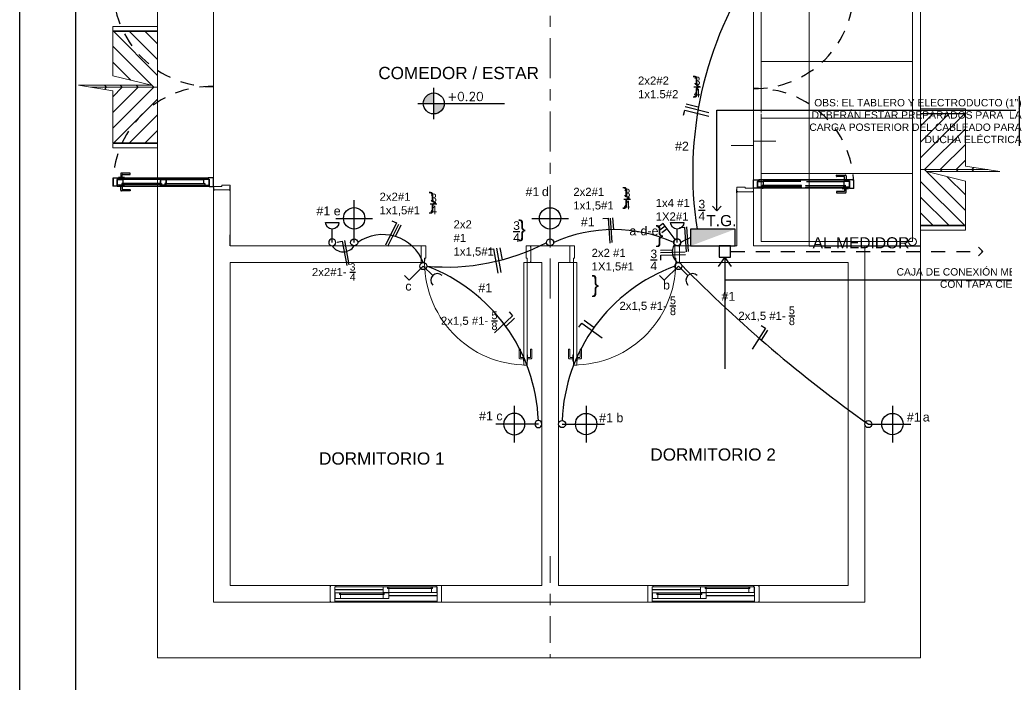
# Model space of a CAD drawing. Header units: millimetres. Extents: x 201 to 840, y 135 to 685.
# Tile 112 of 219: x 405.01 to 413.85, y 176.61 to 182.56. Entities that reach past the tile are written whole.
import ezdxf

# ---------------------------------------------------------------- set-up
doc = ezdxf.new("R2010")
doc.units = ezdxf.units.MM
doc.linetypes.add('ACAD_ISO10W100', pattern=[18, 12, -3, 0, -3])
doc.linetypes.add('HIDDEN2', pattern=[0.1875, 0.125, -0.0625])
doc.layers.add('001', color=1, linetype='Continuous', lineweight=5)
doc.layers.add('PLANTILLA', color=1, linetype='Continuous', lineweight=9)
for name, color, linetype in [('01', 1, 'Continuous'), ('02', 2, 'Continuous'), ('03', 3, 'Continuous'), ('ABERTURAS', 2, 'Continuous'), ('electricidad', 3, 'Continuous'), ('electricidad cable', 3, 'Continuous'), ('Electricidad texto', 3, 'Continuous'), ('LAMINA', 6, 'Continuous'), ('LLAMADAS', 1, 'Continuous'), ('MAMPOSTERIA', 5, 'Continuous'), ('NIVELES', 1, 'Continuous'), ('piso', 1, 'Continuous'), ('TEXT', 4, 'Continuous'), ('texto electrico', 3, 'Continuous')]:
    doc.layers.add(name, color=color, linetype=linetype)
doc.styles.add('ARIAL', font='arial.ttf', dxfattribs={"height": 0.06})
doc.styles.add('ROMANS', font='romans.shx')
doc.styles.get("Standard").update_dxf_attribs({"font": 'arial.ttf'})
doc.dimstyles.new('05', dxfattribs={"dimscale": 0, "dimtxt": 0.09, "dimasz": 0.05, "dimexe": 0, "dimexo": 0, "dimgap": 0, "dimtad": 0, "dimzin": 0, "dimdsep": 46, "dimtxsty": 'Standard', "dimblk": 'OPEN90', "dimcen": 0.25, "dimclrd": 1, "dimclre": 1, "dimclrt": 3, "dimadec": 0, "dimazin": 0, "dimtfac": 1, "dimtofl": 0, "dimtmove": 2, "dimatfit": 3, "dimldrblk": 'BOXFILLED', "dimfxl": 1, "dimtolj": 1, "dimtzin": 0, "dimarcsym": 0})

# ---------------------------------------------------------------- blocks, each defined once
blk = doc.blocks.new('E-luz apliqué')
at = {"layer": 'electricidad', "color": 1}
for p, q in [((0, 0.1263), (0, 0.3435)), ((-0.1372, 0.2063), (0.1372, 0.2063))]:
    blk.add_line(p, q, dxfattribs=at)
at = {"layer": 'electricidad'}
blk.add_line((0, 0.0263), (0, 0.1263), dxfattribs=at)
for centre, radius in [((0, 0.2063), 0.08), ((0, 0.0263), 0.0263)]:
    blk.add_circle(centre, radius, dxfattribs=at)
blk = doc.blocks.new('E-punto y toma')
at = {"layer": 'electricidad'}
for p, q in [((0, 0), (0.1061, 0.1061)), ((0.1061, 0.1061), (0.1414, 0.0707)), ((0, 0), (-0.0707, 0.0707))]:
    blk.add_line(p, q, dxfattribs=at)
blk.add_circle((0, 0), 0.0263, dxfattribs=at)
blk.add_arc((-0.1061, 0.1061), 0.05, 225, 45, dxfattribs=at)
blk = doc.blocks.new('E-toma baja')
at = {"layer": 'electricidad'}
for p, q in [((-0.271, 0.087), (-0.269, -0.093)), ((0, 0), (-0.18, -0.002))]:
    blk.add_line(p, q, dxfattribs=at)
blk.add_circle((0, 0), 0.0473, dxfattribs=at)
blk.add_arc((-0.27, -0.003), 0.09, 270.5495, 90.5495, dxfattribs=at)
blk = doc.blocks.new('_OPEN90')
at = {"color": 0, "linetype": 'ByBlock'}
for p, q in [((0, 0), (-1, 0)), ((-0.5, 0.5), (0, 0)), ((0, 0), (-0.5, -0.5))]:
    blk.add_line(p, q, dxfattribs=at)
blk = doc.blocks.new('PLANTILLA 1')
at = {"layer": '001'}
for p, q in [((-0.5, -9.0027), (-0.5, 0.5)), ((5.35, 0.5), (5.35, -5.3027)), ((6.35, -5.3027), (6.35, 0.5)), ((4.9204, -4.1058), (4.9204, 0.4253)), ((6.2774, -5.2639), (6.2774, 0.4253)), ((0, -2.9677), (0, -4.7677)), ((4.85, -2.9852), (4.85, -4.8177)), ((-0.5, -3.3327), (-0.903, -3.3327)), ((-0.5, -3.3727), (-0.903, -3.3727)), ((-0.9028, -3.3777), (-0.5, -3.3777)), ((-0.5, -3.7713), (-0.8936, -3.3777)), ((-0.5, -3.6299), (-0.7522, -3.3777)), ((-0.5, -3.4885), (-0.6107, -3.3777)), ((-0.535, -3.8777), (-0.9028, -3.5099)), ((-0.7397, -3.8144), (-0.9028, -3.6513)), ((4.9204, -3.6476), (6.2774, -3.6476)), ((-1.1028, -3.8777), (-0.5, -3.8777)), ((-0.9593, -3.8777), (-0.9782, -3.8967)), ((-0.9593, -3.8777), (-0.9771, -3.8599)), ((-0.535, -3.8777), (-0.9028, -4.2455)), ((-0.6764, -3.8777), (-0.9028, -4.1041)), ((-0.8178, -3.8777), (-0.9028, -3.9627)), ((-0.8178, -3.8777), (-0.8357, -3.8599)), ((-0.6764, -3.8777), (-0.6943, -3.8599)), ((-0.5, -3.9841), (-0.8936, -4.3777)), ((-0.5, -4.1256), (-0.7522, -4.3777)), ((4.9204, -5.2639), (4.9204, -4.1155)), ((6.3509, -4.0727), (6.7539, -4.0727)), ((6.3509, -4.1127), (6.7539, -4.1127)), ((6.3509, -4.3699), (6.603, -4.1177)), ((6.3509, -4.5113), (6.7445, -4.1177)), ((6.3509, -4.2285), (6.4616, -4.1177)), ((6.7537, -4.1177), (6.3509, -4.1177)), ((4.9204, -4.1559), (6.2774, -4.1559)), ((-0.5, -4.267), (-0.6107, -4.3777)), ((6.3859, -4.6177), (6.7537, -4.2499)), ((-0.5, -4.3827), (-0.903, -4.3827)), ((-0.9028, -4.3777), (-0.5, -4.3777)), ((6.5273, -4.6177), (6.7537, -4.3913)), ((-0.5, -4.4227), (-0.903, -4.4227)), ((6.6687, -4.6177), (6.7537, -4.5327)), ((4.9204, -4.6517), (6.2774, -4.6517)), ((6.9537, -4.6177), (6.3509, -4.6177)), ((6.3859, -4.6177), (6.7537, -4.9855)), ((6.5273, -4.6177), (6.5451, -4.6356)), ((6.5906, -4.681), (6.7537, -4.8441)), ((6.6687, -4.6177), (6.6866, -4.6356)), ((6.8102, -4.6177), (6.8291, -4.5988)), ((6.8102, -4.6177), (6.828, -4.6356)), ((6.3509, -4.7241), (6.7445, -5.1177)), ((0, -4.8002), (0.15, -4.8002)), ((0, -8.5027), (0, -4.8002)), ((0, -4.8002), (0.15, -4.8002)), ((0.15, -4.8002), (0.15, -5.3027)), ((4.7, -4.8177), (4.85, -4.8177)), ((4.7, -5.3027), (4.7, -4.8177)), ((4.7, -4.8177), (4.85, -4.8177)), ((4.85, -4.8177), (4.85, -5.3027)), ((6.3509, -4.8656), (6.603, -5.1177)), ((6.3509, -5.007), (6.4616, -5.1177)), ((6.7537, -5.1177), (6.3509, -5.1177)), ((6.3509, -5.1227), (6.7539, -5.1227)), ((6.3509, -5.1627), (6.7539, -5.1627)), ((0.15, -5.3027), (1.865, -5.3027)), ((1.865, -5.3027), (1.865, -5.4527)), ((1.865, -5.3027), (1.865, -5.4527)), ((3.2, -5.3027), (2.85, -5.3027)), ((2.85, -5.3027), (2.85, -5.4527)), ((2.85, -5.4527), (2.85, -5.3027)), ((3.2, -5.4527), (3.2, -5.3027)), ((3.2, -5.4527), (3.2, -5.3027)), ((4.185, -5.4527), (4.185, -5.3027)), ((4.185, -5.3027), (4.7, -5.3027)), ((4.185, -5.3027), (4.185, -5.4527)), ((4.85, -5.3027), (5.85, -5.3027)), ((4.9204, -5.2639), (6.2774, -5.2639)), ((5.35, -5.3027), (6.35, -5.3027)), ((5.85, -5.3027), (5.85, -8.5027)), ((5.85, -5.3027), (6.35, -5.3027)), ((6.35, -5.3027), (6.35, -9.0027)), ((1.865, -5.4527), (0.15, -5.4527)), ((0.15, -5.4527), (0.15, -8.3527)), ((2.85, -5.4527), (2.95, -5.4527)), ((2.95, -5.4527), (2.95, -8.3527)), ((3.1, -8.3527), (3.1, -5.4527)), ((3.1, -5.4527), (3.2, -5.4527)), ((5.7, -5.4527), (4.185, -5.4527)), ((5.7, -8.3527), (5.7, -5.4527)), ((2.7448, -6.2332), (2.7448, -6.3099)), ((2.7555, -6.2312), (2.7468, -6.2312)), ((2.7575, -6.3016), (2.7575, -6.2332)), ((2.8475, -6.3016), (2.8475, -6.2332)), ((2.8495, -6.2312), (2.8582, -6.2312)), ((2.8602, -6.2332), (2.8602, -6.3099)), ((3.1898, -6.2332), (3.1898, -6.3099)), ((3.2005, -6.2312), (3.1918, -6.2312)), ((3.2025, -6.3016), (3.2025, -6.2332)), ((3.2925, -6.3016), (3.2925, -6.2332)), ((3.2945, -6.2312), (3.3032, -6.2312)), ((3.3052, -6.2332), (3.3052, -6.3099)), ((2.7512, -6.3162), (2.7843, -6.3162)), ((2.7843, -6.3036), (2.7595, -6.3036)), ((2.7875, -6.282), (2.7843, -6.282)), ((2.7843, -6.282), (2.7843, -6.3378)), ((2.7843, -6.3378), (2.7875, -6.3378)), ((2.8175, -6.282), (2.8207, -6.282)), ((2.8207, -6.3378), (2.8175, -6.3378)), ((2.8207, -6.282), (2.8207, -6.3378)), ((2.8207, -6.3036), (2.8455, -6.3036)), ((2.8538, -6.3162), (2.8207, -6.3162)), ((3.1962, -6.3162), (3.2293, -6.3162)), ((3.2293, -6.3036), (3.2045, -6.3036)), ((3.2325, -6.282), (3.2293, -6.282)), ((3.2293, -6.282), (3.2293, -6.3378)), ((3.2293, -6.3378), (3.2325, -6.3378)), ((3.2625, -6.282), (3.2657, -6.282)), ((3.2657, -6.3378), (3.2625, -6.3378)), ((3.2657, -6.282), (3.2657, -6.3378)), ((3.2657, -6.3036), (3.2905, -6.3036)), ((3.2988, -6.3162), (3.2657, -6.3162)), ((0.15, -8.3527), (1.05, -8.3527)), ((1.05, -8.3527), (1.05, -8.5027)), ((1.0525, -8.3627), (1.0525, -8.3527)), ((1.0525, -8.3527), (1.1, -8.3527)), ((1.1, -8.3627), (1.09, -8.3627)), ((1.09, -8.3627), (1.09, -8.5027)), ((1.09, -8.3872), (1.525, -8.3872)), ((1.09, -8.3922), (1.525, -8.3922)), ((1.1, -8.3527), (2, -8.3527)), ((1.1, -8.3527), (1.1, -8.3627)), ((1.1, -8.3627), (2, -8.3627)), ((1.565, -8.3647), (1.525, -8.3647)), ((1.525, -8.3647), (1.525, -8.3862)), ((1.525, -8.3862), (1.525, -8.3862)), ((1.525, -8.3862), (1.525, -8.3932)), ((1.525, -8.3932), (1.525, -8.4147)), ((1.525, -8.3932), (1.525, -8.3932)), ((1.565, -8.3797), (1.565, -8.3647)), ((1.575, -8.3797), (1.565, -8.3797)), ((1.5653, -8.3747), (1.5653, -8.3647)), ((1.5653, -8.3647), (1.5753, -8.3647)), ((1.5753, -8.3747), (1.5653, -8.3747)), ((1.5653, -8.3792), (1.5653, -8.3752)), ((1.5653, -8.3752), (1.9674, -8.3752)), ((1.9674, -8.3792), (1.5653, -8.3792)), ((1.575, -8.4147), (1.575, -8.3797)), ((1.9571, -8.3647), (1.5753, -8.3647)), ((1.5753, -8.3647), (1.5753, -8.3747)), ((1.9571, -8.3647), (1.9571, -8.3747)), ((1.9671, -8.3647), (1.9571, -8.3647)), ((1.9571, -8.3747), (1.9671, -8.3747)), ((1.9574, -8.4147), (1.9574, -8.3797)), ((1.9574, -8.3797), (1.9674, -8.3797)), ((1.9671, -8.3747), (1.9671, -8.3647)), ((1.9674, -8.3797), (1.9674, -8.3647)), ((1.9674, -8.3647), (2.0074, -8.3647)), ((2.0475, -8.3527), (2, -8.3527)), ((2, -8.3527), (2, -8.3627)), ((2, -8.3627), (2.01, -8.3627)), ((2.0074, -8.3647), (2.0074, -8.3862)), ((2.0074, -8.3862), (2.0074, -8.3862)), ((2.0074, -8.3862), (2.0074, -8.3932)), ((2.0074, -8.3932), (2.0074, -8.4147)), ((2.0074, -8.3932), (2.0074, -8.3932)), ((2.01, -8.3627), (2.01, -8.5027)), ((2.0475, -8.3627), (2.0475, -8.3527)), ((2.95, -8.3527), (2.05, -8.3527)), ((2.05, -8.3527), (2.05, -8.5027)), ((3.9, -8.3527), (3.1, -8.3527)), ((3.9, -8.5027), (3.9, -8.3527)), ((3.9025, -8.3627), (3.9025, -8.3527)), ((3.9025, -8.3527), (3.95, -8.3527)), ((3.95, -8.3627), (3.94, -8.3627)), ((3.94, -8.3627), (3.94, -8.5027)), ((3.94, -8.3872), (4.375, -8.3872)), ((3.94, -8.3922), (4.375, -8.3922)), ((3.95, -8.3527), (4.85, -8.3527)), ((3.95, -8.3527), (3.95, -8.3627)), ((3.95, -8.3627), (4.85, -8.3627)), ((4.415, -8.3647), (4.375, -8.3647)), ((4.375, -8.3647), (4.375, -8.3862)), ((4.375, -8.3862), (4.375, -8.3862)), ((4.375, -8.3862), (4.375, -8.3932)), ((4.375, -8.3932), (4.375, -8.4147)), ((4.375, -8.3932), (4.375, -8.3932)), ((4.415, -8.3797), (4.415, -8.3647)), ((4.425, -8.3797), (4.415, -8.3797)), ((4.4153, -8.3747), (4.4153, -8.3647)), ((4.4153, -8.3647), (4.4253, -8.3647)), ((4.4253, -8.3747), (4.4153, -8.3747)), ((4.4153, -8.3792), (4.4153, -8.3752)), ((4.4153, -8.3752), (4.8174, -8.3752)), ((4.8174, -8.3792), (4.4153, -8.3792)), ((4.425, -8.4147), (4.425, -8.3797)), ((4.8071, -8.3647), (4.4253, -8.3647)), ((4.4253, -8.3647), (4.4253, -8.3747)), ((4.8071, -8.3647), (4.8071, -8.3747)), ((4.8171, -8.3647), (4.8071, -8.3647)), ((4.8071, -8.3747), (4.8171, -8.3747)), ((4.8074, -8.4147), (4.8074, -8.3797)), ((4.8074, -8.3797), (4.8174, -8.3797)), ((4.8171, -8.3747), (4.8171, -8.3647)), ((4.8174, -8.3797), (4.8174, -8.3647)), ((4.8174, -8.3647), (4.8574, -8.3647)), ((4.8975, -8.3527), (4.85, -8.3527)), ((4.85, -8.3527), (4.85, -8.3627)), ((4.85, -8.3627), (4.86, -8.3627)), ((4.8574, -8.3647), (4.8574, -8.3862)), ((4.8574, -8.3862), (4.8574, -8.3862)), ((4.8574, -8.3862), (4.8574, -8.3932)), ((4.8574, -8.3932), (4.8574, -8.4147)), ((4.8574, -8.3932), (4.8574, -8.3932)), ((4.86, -8.3627), (4.86, -8.5027)), ((4.8975, -8.3627), (4.8975, -8.3527)), ((4.9, -8.3527), (5.7, -8.3527)), ((4.9, -8.5027), (4.9, -8.3527)), ((1.1326, -8.4182), (1.0926, -8.4182)), ((1.0926, -8.4182), (1.0926, -8.4397)), ((1.0926, -8.4397), (1.0926, -8.4397)), ((1.0926, -8.4397), (1.0926, -8.4467)), ((1.0926, -8.4467), (1.0926, -8.4682)), ((1.0926, -8.4467), (1.0926, -8.4467)), ((1.0926, -8.4682), (1.1426, -8.4682)), ((1.1326, -8.4332), (1.1326, -8.4182)), ((1.1326, -8.4287), (1.5347, -8.4287)), ((1.5347, -8.4327), (1.1326, -8.4327)), ((1.1426, -8.4332), (1.1326, -8.4332)), ((1.1329, -8.4282), (1.1329, -8.4182)), ((1.1329, -8.4182), (1.1429, -8.4182)), ((1.1429, -8.4282), (1.1329, -8.4282)), ((1.1426, -8.4682), (1.1426, -8.4332)), ((1.525, -8.4682), (1.1426, -8.4682)), ((1.5247, -8.4182), (1.1429, -8.4182)), ((1.1429, -8.4182), (1.1429, -8.4282)), ((1.5247, -8.4182), (1.5247, -8.4282)), ((1.5347, -8.4182), (1.5247, -8.4182)), ((1.5247, -8.4282), (1.5347, -8.4282)), ((1.525, -8.4147), (1.575, -8.4147)), ((1.525, -8.4682), (1.525, -8.4332)), ((1.525, -8.4332), (1.535, -8.4332)), ((1.575, -8.4682), (1.525, -8.4682)), ((1.5347, -8.4282), (1.5347, -8.4182)), ((1.5347, -8.4287), (1.5347, -8.4327)), ((1.535, -8.4332), (1.535, -8.4182)), ((1.535, -8.4182), (1.575, -8.4182)), ((1.9574, -8.4147), (1.575, -8.4147)), ((1.575, -8.4182), (1.575, -8.4397)), ((1.575, -8.4397), (1.575, -8.4397)), ((1.575, -8.4397), (1.575, -8.4467)), ((1.575, -8.4407), (2.01, -8.4407)), ((1.575, -8.4457), (2.01, -8.4457)), ((1.575, -8.4467), (1.575, -8.4682)), ((1.575, -8.4467), (1.575, -8.4467)), ((2.0074, -8.4147), (1.9574, -8.4147)), ((3.9826, -8.4182), (3.9426, -8.4182)), ((3.9426, -8.4182), (3.9426, -8.4397)), ((3.9426, -8.4397), (3.9426, -8.4397)), ((3.9426, -8.4397), (3.9426, -8.4467)), ((3.9426, -8.4467), (3.9426, -8.4682)), ((3.9426, -8.4467), (3.9426, -8.4467)), ((3.9426, -8.4682), (3.9926, -8.4682)), ((3.9826, -8.4332), (3.9826, -8.4182)), ((3.9826, -8.4287), (4.3847, -8.4287)), ((4.3847, -8.4327), (3.9826, -8.4327)), ((3.9926, -8.4332), (3.9826, -8.4332)), ((3.9829, -8.4282), (3.9829, -8.4182)), ((3.9829, -8.4182), (3.9929, -8.4182)), ((3.9929, -8.4282), (3.9829, -8.4282)), ((3.9926, -8.4682), (3.9926, -8.4332)), ((4.375, -8.4682), (3.9926, -8.4682)), ((4.3747, -8.4182), (3.9929, -8.4182)), ((3.9929, -8.4182), (3.9929, -8.4282)), ((4.3747, -8.4182), (4.3747, -8.4282)), ((4.3847, -8.4182), (4.3747, -8.4182)), ((4.3747, -8.4282), (4.3847, -8.4282)), ((4.375, -8.4147), (4.425, -8.4147)), ((4.375, -8.4682), (4.375, -8.4332)), ((4.375, -8.4332), (4.385, -8.4332)), ((4.425, -8.4682), (4.375, -8.4682)), ((4.3847, -8.4282), (4.3847, -8.4182)), ((4.3847, -8.4287), (4.3847, -8.4327)), ((4.385, -8.4332), (4.385, -8.4182)), ((4.385, -8.4182), (4.425, -8.4182)), ((4.8074, -8.4147), (4.425, -8.4147)), ((4.425, -8.4182), (4.425, -8.4397)), ((4.425, -8.4397), (4.425, -8.4397)), ((4.425, -8.4397), (4.425, -8.4467)), ((4.425, -8.4407), (4.86, -8.4407)), ((4.425, -8.4457), (4.86, -8.4457)), ((4.425, -8.4467), (4.425, -8.4682)), ((4.425, -8.4467), (4.425, -8.4467)), ((4.8574, -8.4147), (4.8074, -8.4147)), ((1.05, -8.5027), (0, -8.5027)), ((1.0525, -8.5027), (1.0525, -8.4927)), ((1.09, -8.5027), (1.0525, -8.5027)), ((1.09, -8.4927), (2.01, -8.4927)), ((2.01, -8.5027), (1.09, -8.5027)), ((1.09, -8.5027), (2.01, -8.5027)), ((2.01, -8.5027), (2.0475, -8.5027)), ((2.0475, -8.5027), (2.0475, -8.4927)), ((2.05, -8.5027), (3.9, -8.5027)), ((3.9025, -8.5027), (3.9025, -8.4927)), ((3.94, -8.5027), (3.9025, -8.5027)), ((3.94, -8.4927), (4.86, -8.4927)), ((4.86, -8.5027), (3.94, -8.5027)), ((3.94, -8.5027), (4.86, -8.5027)), ((4.86, -8.5027), (4.8975, -8.5027)), ((4.8975, -8.5027), (4.8975, -8.4927)), ((5.85, -8.5027), (4.9, -8.5027)), ((6.35, -9.0027), (-0.5, -9.0027))]:
    blk.add_line(p, q, dxfattribs=at)
at = {"layer": '001', "ltscale": 0.5}
for p, q in [((-0.903, -3.3327), (-0.903, -3.3727)), ((-0.5, -3.3327), (-0.5, -3.3727)), ((-0.9028, -3.3727), (-0.9028, -3.7743)), ((-0.9028, -3.7743), (-0.5549, -3.8599)), ((-0.5549, -3.8599), (-1.2097, -3.8599)), ((-1.2097, -3.8599), (-0.9028, -3.9087)), ((-0.9028, -3.9087), (-0.9028, -4.3777)), ((6.3509, -4.1127), (6.3509, -4.0727)), ((6.7537, -4.5868), (6.7537, -4.1177)), ((6.7539, -4.1127), (6.7539, -4.0727)), ((-0.903, -4.3827), (-0.903, -4.4227)), ((-0.5, -4.3827), (-0.5, -4.4227)), ((7.0606, -4.6356), (6.7537, -4.5868)), ((6.7537, -4.7212), (6.4058, -4.6356)), ((6.4058, -4.6356), (7.0606, -4.6356)), ((6.7537, -5.1227), (6.7537, -4.7212)), ((6.3509, -5.1627), (6.3509, -5.1227)), ((6.7539, -5.1627), (6.7539, -5.1227))]:
    blk.add_line(p, q, dxfattribs=at)
at = {"layer": '001', "linetype": 'HIDDEN2'}
for p, q in [((0, -4.7677), (0, -3.8677)), ((0.075, -4.7677), (0, -4.7677)), ((4.775, -4.7852), (4.85, -4.7852))]:
    blk.add_line(p, q, dxfattribs=at)
at = {"layer": '001', "ltscale": 0.01}
for p, q in [((4.85, -4.4007), (4.65, -4.4007)), ((5.05, -4.3607), (4.85, -4.3607)), ((4.85, -4.3607), (4.85, -4.4007)), ((0.075, -4.7677), (0, -4.7677)), ((0, -4.7677), (0, -4.7977)), ((0.1, -4.7577), (0.075, -4.7577)), ((0.075, -4.7577), (0.075, -4.7677)), ((0.15, -4.7577), (0.1, -4.7577)), ((0.15, -4.7677), (0.15, -4.7577)), ((0.15, -4.7977), (0.15, -4.7677)), ((0, -4.7977), (0.01, -4.7977)), ((0.14, -4.7977), (0.15, -4.7977)), ((4.7, -4.7852), (4.7, -4.7752)), ((4.7, -4.7752), (4.75, -4.7752)), ((4.7, -4.7752), (4.75, -4.7752)), ((4.7, -4.8152), (4.7, -4.7852)), ((4.71, -4.8152), (4.7, -4.8152)), ((4.71, -4.8152), (4.7, -4.8152)), ((4.75, -4.7752), (4.775, -4.7752)), ((4.75, -4.7752), (4.775, -4.7752)), ((4.775, -4.7752), (4.775, -4.7852)), ((4.775, -4.7852), (4.85, -4.7852)), ((4.85, -4.8152), (4.84, -4.8152)), ((4.85, -4.8152), (4.84, -4.8152)), ((4.85, -4.7852), (4.85, -4.8152)), ((4.85, -4.7852), (4.85, -4.8152)), ((1.8675, -5.3127), (1.8675, -5.3027)), ((1.8675, -5.3027), (1.8975, -5.3027)), ((1.8975, -5.3027), (1.9075, -5.3027)), ((1.9075, -5.3027), (1.9075, -5.3527)), ((2.8175, -5.3027), (2.8075, -5.3027)), ((2.8075, -5.3027), (2.8075, -5.3527)), ((2.8475, -5.3027), (2.8175, -5.3027)), ((2.8475, -5.3127), (2.8475, -5.3027)), ((3.2025, -5.3127), (3.2025, -5.3027)), ((3.2025, -5.3027), (3.2325, -5.3027)), ((3.2325, -5.3027), (3.2425, -5.3027)), ((3.2425, -5.3027), (3.2425, -5.3527)), ((4.1525, -5.3027), (4.1425, -5.3027)), ((4.1425, -5.3027), (4.1425, -5.3527)), ((4.1825, -5.3027), (4.1525, -5.3027)), ((4.1825, -5.3127), (4.1825, -5.3027)), ((1.9075, -5.3527), (1.9075, -5.4117)), ((2.8075, -5.3527), (2.8075, -5.4117)), ((3.2425, -5.3527), (3.2425, -5.4117)), ((4.1425, -5.3527), (4.1425, -5.4117)), ((1.8675, -5.4527), (1.8675, -5.4427)), ((1.8975, -5.4527), (1.8675, -5.4527)), ((1.9075, -5.4117), (1.8975, -5.4117)), ((1.8975, -5.4117), (1.8975, -5.4527)), ((2.8175, -5.4527), (2.7875, -5.4527)), ((2.7875, -5.4527), (2.7875, -6.3727)), ((2.8075, -5.4117), (2.8175, -5.4117)), ((2.8175, -5.4117), (2.8175, -5.4527)), ((2.8175, -5.4527), (2.8475, -5.4527)), ((2.8175, -6.3727), (2.8175, -5.4527)), ((2.8475, -5.4527), (2.8475, -5.4427)), ((3.2025, -5.4527), (3.2025, -5.4427)), ((3.2325, -5.4527), (3.2025, -5.4527)), ((3.2425, -5.4117), (3.2325, -5.4117)), ((3.2325, -5.4117), (3.2325, -5.4527)), ((3.2325, -6.3727), (3.2325, -5.4527)), ((3.2325, -5.4527), (3.2625, -5.4527)), ((3.2625, -5.4527), (3.2625, -6.3727)), ((4.1425, -5.4117), (4.1525, -5.4117)), ((4.1525, -5.4117), (4.1525, -5.4527)), ((4.1525, -5.4527), (4.1825, -5.4527)), ((4.1825, -5.4527), (4.1825, -5.4427)), ((2.7875, -6.3727), (2.8175, -6.3727)), ((3.2625, -6.3727), (3.2325, -6.3727))]:
    blk.add_line(p, q, dxfattribs=at)
blk.add_circle((6.2774, -5.2639), 0.035, dxfattribs=at)
for centre, start, end in [((2.8175, -5.4527), 177.44576, 270), ((3.2325, -5.4527), 270, 2.55424)]:
    blk.add_arc(centre, 0.92, start, end, dxfattribs=at)
at = {"layer": '001'}
for centre, radius, start, end in [((2.7468, -6.2332), 0.002, 90, 180), ((2.7555, -6.2332), 0.002, 360, 90), ((2.8495, -6.2332), 0.002, 90, 180), ((2.8582, -6.2332), 0.002, 0, 90), ((3.1918, -6.2332), 0.002, 90, 180), ((3.2005, -6.2332), 0.002, 0, 90), ((3.2945, -6.2332), 0.002, 90, 180), ((3.3032, -6.2332), 0.002, 360, 90), ((2.7512, -6.3099), 0.00634, 180, 270), ((2.7595, -6.3016), 0.002, 180, 270), ((2.8455, -6.3016), 0.002, 270, 0), ((2.8538, -6.3099), 0.00634, 270, 360), ((3.1962, -6.3099), 0.00634, 180, 270), ((3.2045, -6.3016), 0.002, 180, 270), ((3.2905, -6.3016), 0.002, 270, 0), ((3.2988, -6.3099), 0.00634, 270, 0)]:
    blk.add_arc(centre, radius, start, end, dxfattribs=at)
at = {"layer": '01', "color": 1}
for p, q in [((-0.8626, -4.7661), (-0.0375, -4.7677)), ((-0.8524, -4.6911), (-0.0474, -4.6926)), ((-0.8524, -4.6961), (-0.0474, -4.6976)), ((5.7024, -4.7086), (4.8974, -4.7101)), ((5.7024, -4.7136), (4.8974, -4.7151)), ((5.7126, -4.7836), (4.8875, -4.7852))]:
    blk.add_line(p, q, dxfattribs=at)
for points in [[(-0.8225, -4.7456), (-0.47, -4.7463), (-0.47, -4.7423), (-0.8225, -4.7416)], [(-0.0775, -4.7471), (-0.43, -4.7464), (-0.43, -4.7424), (-0.0775, -4.7431)], [(4.9275, -4.7646), (5.28, -4.7639), (5.28, -4.7599), (4.9275, -4.7606)], [(5.6725, -4.7631), (5.32, -4.7638), (5.32, -4.7598), (5.6725, -4.7591)]]:
    blk.add_lwpolyline(points, dxfattribs=at)
at = {"layer": '02', "color": 1}
for p, q in [((-0.4749, -4.7068), (-0.8125, -4.7062)), ((-0.465, -4.7568), (-0.8123, -4.7562)), ((-0.435, -4.7569), (-0.0878, -4.7576)), ((-0.4249, -4.7069), (-0.0874, -4.7076)), ((5.2749, -4.7244), (4.9374, -4.7251)), ((5.315, -4.7743), (5.6623, -4.7737)), ((5.3249, -4.7243), (5.6625, -4.7237)), ((5.285, -4.7744), (4.9378, -4.7751))]:
    blk.add_line(p, q, dxfattribs=at)
at = {"layer": '03', "color": 1}
for points in [[(-0.9, -4.766), (-0.8999, -4.691), (-0.8524, -4.6911), (-0.8524, -4.7011), (-0.8624, -4.7011), (-0.8626, -4.7661), (-0.9, -4.766), (-0.9, -4.766)], [(-0.8625, -4.7061), (-0.8625, -4.7061), (-0.8125, -4.7062), (-0.8125, -4.7412), (-0.8225, -4.7411), (-0.8226, -4.7561), (-0.8626, -4.7561), (-0.8625, -4.7346), (-0.8625, -4.7346), (-0.8625, -4.7061), (-0.8625, -4.7061)], [(-0.4249, -4.7069), (-0.4249, -4.7069), (-0.4749, -4.7068), (-0.475, -4.7418), (-0.465, -4.7418), (-0.465, -4.7568), (-0.425, -4.7569), (-0.425, -4.7569), (-0.425, -4.7569)], [(-0.4749, -4.7068), (-0.4749, -4.7068), (-0.4249, -4.7069), (-0.425, -4.7419), (-0.435, -4.7419), (-0.435, -4.7569), (-0.475, -4.7568), (-0.475, -4.7568), (-0.475, -4.7568)], [(-0.475, -4.7513), (-0.4749, -4.7163), (-0.4749, -4.7163)], [(-0.425, -4.7419), (-0.4249, -4.7069), (-0.4249, -4.7069)], [(-0.0374, -4.7077), (-0.0374, -4.7077), (-0.0874, -4.7076), (-0.0875, -4.7426), (-0.0775, -4.7426), (-0.0775, -4.7576), (-0.0375, -4.7577), (-0.0374, -4.7362), (-0.0374, -4.7362), (-0.0374, -4.7077), (-0.0374, -4.7077)], [(0, -4.7677), (0.0001, -4.6927), (-0.0474, -4.6926), (-0.0474, -4.7026), (-0.0374, -4.7027), (-0.0375, -4.7677), (0, -4.7677), (0, -4.7677)], [(4.85, -4.7852), (4.8499, -4.7102), (4.8974, -4.7101), (4.8974, -4.7201), (4.8874, -4.7202), (4.8875, -4.7852), (4.85, -4.7852), (4.85, -4.7852)], [(4.8874, -4.7252), (4.8874, -4.7252), (4.9374, -4.7251), (4.9375, -4.7601), (4.9275, -4.7601), (4.9275, -4.7751), (4.8875, -4.7752), (4.8874, -4.7537), (4.8874, -4.7537), (4.8874, -4.7252), (4.8874, -4.7252)], [(5.7125, -4.7236), (5.7125, -4.7236), (5.6625, -4.7237), (5.6625, -4.7587), (5.6725, -4.7586), (5.6726, -4.7736), (5.7126, -4.7736), (5.7125, -4.7521), (5.7125, -4.7521), (5.7125, -4.7236), (5.7125, -4.7236)], [(5.75, -4.7835), (5.7499, -4.7085), (5.7024, -4.7086), (5.7024, -4.7186), (5.7124, -4.7186), (5.7126, -4.7836), (5.75, -4.7835), (5.75, -4.7835)]]:
    blk.add_lwpolyline(points, dxfattribs=at)
for points in [[(-0.8123, -4.7562), (-0.8122, -4.7462), (-0.8222, -4.7461), (-0.8223, -4.7561)], [(-0.4753, -4.7663), (-0.4753, -4.7563), (-0.4653, -4.7563), (-0.4653, -4.7663)], [(-0.4247, -4.7569), (-0.4247, -4.7469), (-0.4347, -4.7469), (-0.4347, -4.7569)], [(-0.0878, -4.7671), (-0.0878, -4.7571), (-0.0778, -4.7571), (-0.0778, -4.7671)], [(-0.0878, -4.7671), (-0.0878, -4.7571), (-0.0778, -4.7571), (-0.0778, -4.7671)], [(5.6623, -4.7737), (5.6622, -4.7637), (5.6722, -4.7636), (5.6723, -4.7736)], [(4.9378, -4.7846), (4.9378, -4.7746), (4.9278, -4.7746), (4.9278, -4.7846)], [(4.9378, -4.7846), (4.9378, -4.7746), (4.9278, -4.7746), (4.9278, -4.7846)]]:
    blk.add_lwpolyline(points, close=True, dxfattribs=at)
at = {"layer": 'ABERTURAS', "color": 1, "ltscale": 0.01}
for p, q in [((0.15, -4.7772), (0.15, -4.7672)), ((0.15, -4.7772), (0.15, -4.7672)), ((0, -4.7772), (0, -4.8072)), ((0, -4.7772), (0, -4.8072)), ((0.15, -4.8072), (0.15, -4.7772)), ((0.15, -4.8072), (0.15, -4.7772)), ((4.7, -4.8247), (4.7, -4.7947))]:
    blk.add_line(p, q, dxfattribs=at)
at = {"layer": 'ABERTURAS', "color": 1, "linetype": 'HIDDEN2'}
for points in [[(-0.8182, -4.6879), (-0.8182, -4.6631, -0.414214), (-0.8162, -4.6612), (-0.7478, -4.6613, 0.414214), (-0.7458, -4.6593), (-0.7458, -4.6506, 0.414214), (-0.7478, -4.6486), (-0.8245, -4.6485, 0.414214), (-0.8308, -4.6548), (-0.8309, -4.6879)], [(5.6682, -4.7054), (5.6682, -4.6806, 0.414214), (5.6662, -4.6787), (5.5978, -4.6788, -0.414214), (5.5958, -4.6768), (5.5958, -4.6681, -0.414214), (5.5978, -4.6661), (5.6745, -4.666, -0.414214), (5.6808, -4.6723), (5.6809, -4.7054)], [(-0.8184, -4.7694), (-0.8184, -4.7941, 0.414214), (-0.8164, -4.7962), (-0.7481, -4.7963, -0.414214), (-0.7461, -4.7983), (-0.7461, -4.807, -0.414214), (-0.7481, -4.809), (-0.8248, -4.8088, -0.414214), (-0.8311, -4.8025), (-0.831, -4.7693)], [(5.6684, -4.7869), (5.6684, -4.8116, -0.414214), (5.6664, -4.8137), (5.5981, -4.8138, 0.414214), (5.5961, -4.8158), (5.5961, -4.8245, 0.414214), (5.5981, -4.8265), (5.6748, -4.8263, 0.414214), (5.6811, -4.82), (5.681, -4.7868)]]:
    blk.add_lwpolyline(points, format="xyb", dxfattribs=at)
for points in [[(-0.7968, -4.7662), (-0.7968, -4.7694), (-0.8526, -4.7693), (-0.8526, -4.7661)], [(-0.7967, -4.6912), (-0.7967, -4.688), (-0.8524, -4.6879), (-0.8524, -4.6911)], [(5.6467, -4.7087), (5.6467, -4.7055), (5.7024, -4.7054), (5.7024, -4.7086)], [(5.6468, -4.7837), (5.6468, -4.7869), (5.7026, -4.7868), (5.7026, -4.7836)]]:
    blk.add_lwpolyline(points, dxfattribs=at)
for centre, radius, start, end in [((-0.0115, -2.9838), 0.8887, 178.82869, 270.73834), ((4.8615, -3.0013), 0.8887, 269.26166, 1.17131), ((-0.027, -4.7454), 0.8733, 88.23008, 181.59948), ((4.877, -4.7629), 0.8733, 358.40052, 91.76992)]:
    blk.add_arc(centre, radius, start, end, dxfattribs=at)
at = {"layer": 'PLANTILLA', "linetype": 'ACAD_ISO10W100', "ltscale": 0.03}
blk.add_lwpolyline([(3.025, -5.7763), (3.025, 0.5)], dxfattribs=at)

msp = doc.modelspace()

# ---------------------------------------------------------------- hatches: boundary and pattern name
at = {"layer": 'electricidad'}
msp.add_hatch(color=256, dxfattribs=at).paths.add_polyline_path([(411.0371, 180.677), (411.0371, 180.527), (411.4371, 180.677)])
at = {"layer": 'NIVELES', "ltscale": 0.01}
h = msp.add_hatch(color=256, dxfattribs=at)
h.paths.add_polyline_path([(408.7305, 181.9002, 0.414214), (408.6364, 181.8061), (408.7305, 181.8061)])
h.paths.add_polyline_path([(408.8245, 181.8061), (408.7305, 181.8061), (408.7305, 181.7121, 0.414214)])

# ---------------------------------------------------------------- linework, layer by layer
msp.add_lwpolyline([(405.0125, 174.9291), (405.0125, 190.1767), (414.4892, 190.1767), (414.4892, 174.9291)], close=True)
at = {"layer": '001', "linetype": 'ACAD_ISO10W100', "ltscale": 0.02}
msp.add_line((409.7763, 177.7422), (409.7763, 176.827), dxfattribs=at)
at = {"layer": 'electricidad'}
for p, q in [((410.7897, 180.728), (410.7416, 180.6921)), ((410.8975, 180.5838), (410.7897, 180.728)), ((410.8077, 180.704), (410.7596, 180.6681)), ((410.8256, 180.68), (410.7776, 180.644))]:
    msp.add_line(p, q, dxfattribs=at)
for points in [[(411.4371, 180.677), (411.0371, 180.677), (411.0371, 180.527), (411.4371, 180.527)], [(411.2946, 180.427), (411.3946, 180.427), (411.3946, 180.527), (411.2946, 180.527)]]:
    msp.add_lwpolyline(points, close=True, dxfattribs=at)
msp.add_circle((410.9163, 180.5585), 0.0316, dxfattribs=at)
at = {"layer": 'electricidad cable'}
for p, q in [((411.2011, 181.7217), (410.9868, 181.7746)), ((411.1045, 181.7742), (410.9968, 181.8008)), ((408.3195, 180.5259), (408.4169, 180.7237)), ((408.3869, 180.6112), (408.4381, 180.7151)), ((410.3319, 180.5575), (410.3173, 180.7774)), ((410.3463, 180.6734), (410.3393, 180.7789)), ((411.0176, 180.4782), (411.0029, 180.6982)), ((407.9712, 180.3584), (407.9307, 180.5751)), ((409.3367, 180.2898), (409.2961, 180.5065)), ((409.3466, 180.4035), (409.3266, 180.5108)), ((410.8727, 180.4903), (410.767, 180.4871)), ((410.988, 180.4718), (410.7677, 180.4651)), ((409.3784, 179.8034), (409.4566, 179.877)), ((410.1678, 179.7935), (410.0807, 179.8563)), ((411.6736, 179.6798), (411.7311, 179.7705))]:
    msp.add_line(p, q, dxfattribs=at)
at = {"layer": 'electricidad cable', "linetype": 'HIDDEN2'}
msp.add_line((411.3982, 180.477), (413.6611, 180.477), dxfattribs=at)
at = {"layer": 'electricidad cable'}
for points in [[(410.973, 181.7024), (410.9839, 181.7466), (411.2003, 181.6933)], [(408.3548, 180.7536), (408.3956, 180.7335), (408.2972, 180.5336)], [(410.25, 180.7718), (410.2954, 180.7749), (410.3102, 180.5525)], [(410.9356, 180.6925), (410.9811, 180.6956), (410.9958, 180.4732)], [(407.863, 180.5619), (407.9078, 180.5703), (407.9488, 180.3512)], [(409.221, 180.4938), (409.2657, 180.5022), (409.3067, 180.2832)], [(410.7708, 180.3977), (410.7695, 180.4432), (410.9922, 180.4499)], [(409.4065, 179.9337), (409.4377, 179.9005), (409.2754, 179.7479)], [(410.0345, 179.7963), (410.0611, 179.8332), (410.2419, 179.7029)], [(411.6714, 179.8133), (411.7098, 179.7889), (411.5906, 179.6007)]]:
    msp.add_lwpolyline(points, dxfattribs=at)
at = {"layer": 'electricidad cable', "linetype": 'HIDDEN2'}
msp.add_lwpolyline([(413.6211, 180.437), (413.6611, 180.477), (413.6211, 180.517)], dxfattribs=at)
at = {"layer": 'electricidad cable'}
for centre, radius, start, end in [((414.3754, 181.1841), 3.3201, 145.90975, 188.78586), ((408.2709, 180.2378), 0.391, 20.85315, 124.88257), ((410.3463, 179.3544), 1.319, 65.9072, 114.0928), ((408.8436, 182.2845), 1.9471, 264.81963, 297.5676), ((410.9886, 180.4725), 0.1173, 145.67483, 235.06979), ((412.5537, 177.3712), 3.569, 115.14548, 116.73987), ((407.9173, 180.5919), 0.118, 213.39073, 326.60927), ((408.1265, 178.899), 1.5443, 2.20716, 69.48163), ((411.4198, 178.8993), 1.5381, 109.91505, 177.79249), ((419.7509, 188.984), 12.3212, 224.4688, 234.71032)]:
    msp.add_arc(centre, radius, start, end, dxfattribs=at)
at = {"layer": 'LAMINA'}
msp.add_lwpolyline([(413.9892, 175.4291), (413.9892, 189.4767), (405.5125, 189.4767), (405.5125, 175.4291)], close=True, dxfattribs=at)
at = {"layer": 'LLAMADAS'}
msp.add_lwpolyline([(411.2722, 180.9228), (411.2722, 181.7453), (413.956, 181.7453)], dxfattribs=at)
at = {"layer": 'MAMPOSTERIA'}
msp.add_lwpolyline([(406.9013, 180.527), (406.9013, 180.627)], dxfattribs=at)
at = {"layer": 'NIVELES', "color": 1}
msp.add_line((408.7306, 181.6644), (408.7306, 181.9479), dxfattribs=at)
at = {"layer": 'NIVELES', "color": 3}
msp.add_line((408.5889, 181.8061), (409.3669, 181.8061), dxfattribs=at)
msp.add_circle((408.7306, 181.8061), 0.0941, dxfattribs=at)
at = {"layer": 'piso'}
for p in [(412.1013, 180.527), (413.1013, 180.527)]:
    msp.add_line(p, (413.1013, 180.527), dxfattribs=at)

# ---------------------------------------------------------------- block references
at = {"layer": '03'}
msp.add_blockref('PLANTILLA 1', (406.7513, 185.8297), dxfattribs=at)
at = {"layer": 'electricidad', "xscale": 1.199999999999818, "yscale": 1.199999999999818, "zscale": 1.199999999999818}
for p in [(408.0158, 180.527), (409.7753, 180.5269)]:
    msp.add_blockref('E-luz apliqué', p, dxfattribs=at)
at = {"layer": 'electricidad'}
for name, p, xscale, yscale, zscale, rotation in [('E-toma baja', (407.8185, 180.5585), -0.6666666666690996, 0.6666666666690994, 0.6666666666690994, 90.54947757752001), ('E-toma baja', (410.9163, 180.5585), -0.6666666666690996, 0.6666666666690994, 0.6666666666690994, 90.54947757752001), ('E-punto y toma', (408.6363, 180.3454), 1.199999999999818, 1.199999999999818, 1.199999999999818, 179.9999999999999), ('E-punto y toma', (410.9274, 180.3454), 1.199999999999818, 1.199999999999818, 1.199999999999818, 179.9999999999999), ('E-luz apliqué', (409.7013, 178.927), -1.199999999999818, 1.199999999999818, 1.199999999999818, 90), ('E-luz apliqué', (409.8513, 178.927), 1.199999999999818, 1.199999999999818, 1.199999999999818, 269.9999999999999), ('E-luz apliqué', (412.6013, 178.927), 1.199999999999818, 1.199999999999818, 1.199999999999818, 269.9999999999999)]:
    msp.add_blockref(name, p, dxfattribs=dict(at, xscale=xscale, yscale=yscale, zscale=zscale, rotation=rotation))
at = {"layer": 'LLAMADAS', "xscale": 0.08, "yscale": 0.08, "zscale": 0.08, "rotation": 269.9999999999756}
msp.add_blockref('_OPEN90', (411.2722, 180.8428), dxfattribs=at)

# ---------------------------------------------------------------- texts
at = {"layer": 'Electricidad texto', "ltscale": 0.01}
note = msp.add_mtext_static_columns([''] * 2, width=0.236786, gutter_width=0.1697, height=0.3433, dxfattribs=dict(at, insert=(410.5642, 182.0478), char_height=0.073, attachment_point=1, style='ARIAL'))
for column, words in zip([note] + note.columns.linked_columns, ['\\A1;2x2#2    1x1.5#2\\~   ', '\\A1;{\\H2x;\\}}\\P    {\\H0.99995x;\\P}']):
    column.text = words
at = {"layer": 'Electricidad texto', "ltscale": 0.01, "attachment_point": 1, "style": 'ARIAL'}
for s, insert, char_height, width in [('\\A1;{\\H0.7x;\\S3/4;}', (411.0657, 182.0472), 0.11, 0.326447), ('#2', (410.8965, 181.4629), 0.08, 0.326447), ('\\A1;{\\H0.7x;\\S3/4;}', (408.699, 180.9967), 0.11, 0.326447), ('#1', (409.554, 181.0539), 0.08, 0.326447), ('d', (409.7014, 181.0545), 0.08, 0.326447), ('\\A1;{\\H0.7x;\\S3/4;}', (410.4371, 181.0398), 0.11, 0.326447), ('\\A1;{\\H0.7x;\\S3/4;}', (411.1076, 180.9409), 0.11, 0.326447), ('#1 e', (407.6771, 180.8814), 0.08, 0.326447), ('T.G.', (411.177, 180.8042), 0.1, 0.326447), ('\\A1;{\\H0.7x;\\S3/4;}', (409.4439, 180.7484), 0.11, 0.326447), ('#1', (410.0509, 180.784), 0.08, 0.326447), ('a-d-e', (410.4875, 180.7021), 0.08, 0.326447), ('\\A1;{\\H0.7x;\\S3/4;}', (410.6761, 180.4942), 0.11, 0.326447), ('\\A1;2x2#1- {\\H0.9x;\\S3/4;}', (407.6364, 180.3714), 0.073, 0.518787), ('c', (408.4748, 180.2062), 0.08, 0.326447), ('#1', (409.1304, 180.1903), 0.08, 0.326447), ('b', (410.7892, 180.2157), 0.08, 0.326447), ('#1', (411.3137, 180.1142), 0.08, 0.326447), ('\\A1;2x1,5 #1- {\\H0.95631x;\\S5/8;}', (410.3978, 180.0729), 0.073, 0.518787), ('\\A1;2x1,5 #1- {\\H0.95631x;\\S5/8;}', (408.7949, 179.9387), 0.073, 0.518787), ('\\A1;2x1,5 #1- {\\H0.95631x;\\S5/8;}', (411.4654, 179.9832), 0.073, 0.518787), ('#1 c', (409.137, 179.0405), 0.08, 0.326447), ('#1 b', (410.2154, 179.0241), 0.08, 0.326447), ('#1', (412.9785, 179.0303), 0.08, 0.326447), ('a', (413.1216, 179.0307), 0.08, 0.326447)]:
    msp.add_mtext(s, dxfattribs=dict(at, insert=insert, char_height=char_height, width=width))
at = {"layer": 'Electricidad texto', "ltscale": 0.01}
note = msp.add_mtext_static_columns([''] * 2, width=0.236786, gutter_width=0.1192, height=0.3433, dxfattribs=dict(at, insert=(408.2439, 181.0052), char_height=0.073, attachment_point=1, style='ARIAL'))
for column, words in zip([note] + note.columns.linked_columns, ['\\A1;2x2#1    1x1,5#1\\~   ', '\\A1;{\\H2x;\\}}\\P    {\\H0.99995x;\\P}']):
    column.text = words
note = msp.add_mtext_static_columns([''] * 2, width=0.236786, gutter_width=0.1192, height=0.3433, dxfattribs=dict(at, insert=(409.9835, 181.0491), char_height=0.073, attachment_point=1, style='ARIAL'))
for column, words in zip([note] + note.columns.linked_columns, ['\\A1;2x2#1    1x1,5#1\\~   ', '\\A1;{\\H2x;\\}}\\P    {\\H0.99995x;\\P}']):
    column.text = words
note = msp.add_mtext_static_columns([''] * 2, width=0.311354, gutter_width=0, height=0.3433, dxfattribs=dict(at, insert=(410.7231, 180.9493), char_height=0.073, attachment_point=1, style='ARIAL'))
for column, words in zip([note] + note.columns.linked_columns, ['\\A1;1x4 #1\\P1X2#1 ', '\\A1;{\\H2x;\\}}\\P    {\\H0.99995x;\\P}']):
    column.text = words
note = msp.add_mtext_static_columns([''] * 2, width=0.296368, gutter_width=0.1435, height=0.3433, dxfattribs=dict(at, insert=(408.908, 180.757), char_height=0.073, attachment_point=1, style='ARIAL'))
for column, words in zip([note] + note.columns.linked_columns, ['\\A1;2x2 #1      1x1,5#1\\~   {\\H2x; }', '\\A1;{\\H2x;\\}}\\P    {\\H0.99995x;\\P}']):
    column.text = words
note = msp.add_mtext_static_columns([''] * 2, width=0.311354, gutter_width=0.1315, height=0.3433, dxfattribs=dict(at, insert=(410.1478, 180.5014), char_height=0.073, attachment_point=1, style='ARIAL'))
for column, words in zip([note] + note.columns.linked_columns, ['\\A1;2x2 #1\\P1X1,5#1 ', '\\A1;{\\H2x;\\}}\\P    {\\H0.99995x;\\P}']):
    column.text = words
at = {"layer": 'LLAMADAS', "color": 2, "ltscale": 0.01, "char_height": 0.066, "attachment_point": 3, "style": 'ROMANS'}
for s, insert, width in [('{\\fArial|b0|i0|c0|p34;\\C256; OBS:\\C2; EL TABLERO Y ELECTRODUCTO (1") DEBERÁN ESTAR PREPARADOS PARA  LA CARGA POSTERIOR DEL CABLEADO PARA DUCHA ELÉCTRICA }', (414.0086, 181.8461), 1.916137), ('{\\fArial|b0|i0|c0|p34;CAJA DE CONEXIÓN METÁLICA 10x10CM. \\PCON TAPA CIEGA ATORNILLADA}', (414.7254, 180.327), 2.619606)]:
    msp.add_mtext(s, dxfattribs=dict(at, insert=insert, width=width))
at = {"layer": 'NIVELES', "color": 2, "style": 'ROMANS'}
msp.add_attdef('+0.20', (408.8524, 181.8292), '_0.00', height=0.07938, dxfattribs=at)
at = {"layer": 'TEXT', "style": 'ARIAL'}
for s, p in [('COMEDOR / ESTAR', (408.2324, 182.0248)), ('DORMITORIO 2', (410.6753, 178.5989)), ('DORMITORIO 1', (407.7005, 178.5633))]:
    msp.add_text(s, height=0.11, dxfattribs=at).set_placement(p)
at = {"layer": 'texto electrico', "color": 4, "ltscale": 0.01, "style": 'ARIAL'}
msp.add_text('AL MEDIDOR', height=0.1, dxfattribs=at).set_placement((412.1324, 180.5051))

# ---------------------------------------------------------------- leaders
at = {"layer": 'LLAMADAS'}
msp.add_leader([(411.3429, 180.4236), (411.3429, 180.2219), (413.9456, 180.2219)], dimstyle='05', override={"dimscale": 1, "dimasz": 0.08, "dimldrblk": 'OPEN90'}, dxfattribs=at)

doc.saveas('drawing.dxf')
